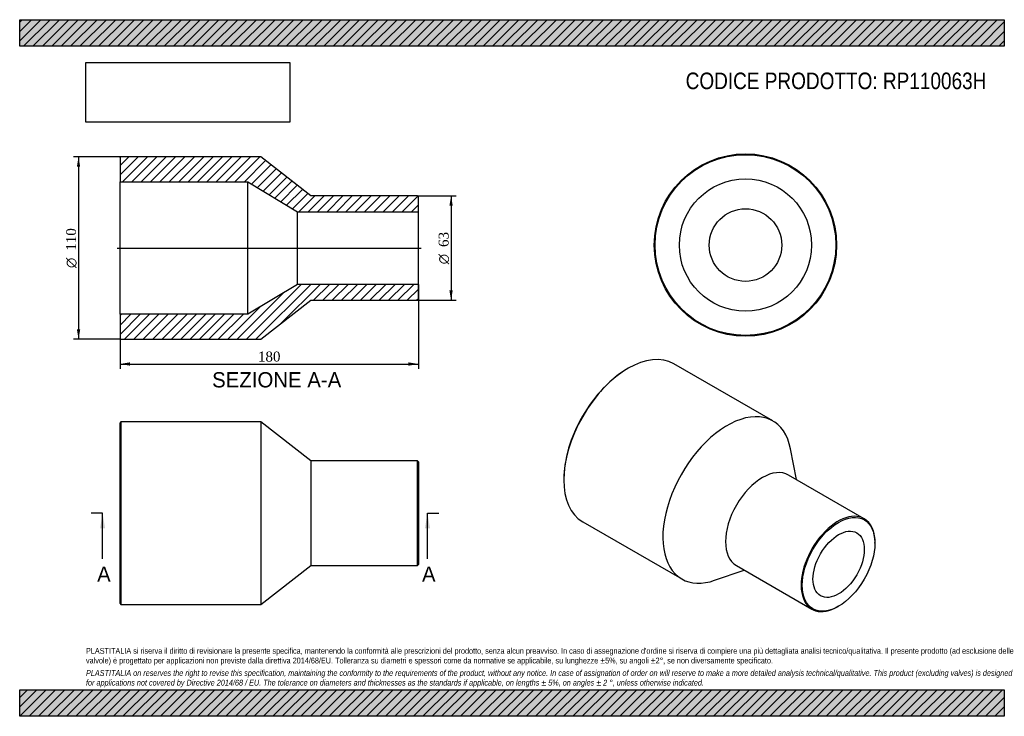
# Model space of a CAD drawing. Header units: millimetres. Extents: x 0 to 297, y 0 to 210.
import ezdxf
from ezdxf.enums import TextEntityAlignment as Align
from ezdxf.lldxf.tags import DXFTag

# ---------------------------------------------------------------- set-up
doc = ezdxf.new("R2010")
doc.units = ezdxf.units.MM
for name, color, linetype in [('Default', 7, 'Continuous'), ('DV4_Default', 7, 'Continuous'), ('RP110063H', 7, 'Continuous')]:
    doc.layers.add(name, color=color, linetype=linetype)
doc.styles.add('SEACAD_Solid_Edge_ANSI', font='seans.ttf')
doc.styles.add('SEACAD_Solid_Edge_ANSI1_Symbols', font='semeca1.ttf')
doc.styles.add('SEACAD_Times_New_Roman', font='times.ttf')
tags = doc.linetypes.add('CENTER2', pattern=[28.575, 19.05, -3.175, 3.175, -3.175]).pattern_tags.tags
tags[10:11] = [DXFTag(74, 4), DXFTag(75, 0), DXFTag(340, '0'), DXFTag(46, 0.0), DXFTag(50, 0.0), DXFTag(44, 0.0), DXFTag(45, 0.0)]
tags[8:9] = [DXFTag(74, 4), DXFTag(75, 0), DXFTag(340, '0'), DXFTag(46, 0.0), DXFTag(50, 0.0), DXFTag(44, 0.0), DXFTag(45, 0.0)]
tags[6:7] = [DXFTag(74, 4), DXFTag(75, 0), DXFTag(340, '0'), DXFTag(46, 0.0), DXFTag(50, 0.0), DXFTag(44, 0.0), DXFTag(45, 0.0)]
tags[4:5] = [DXFTag(74, 4), DXFTag(75, 0), DXFTag(340, '0'), DXFTag(46, 0.0), DXFTag(50, 0.0), DXFTag(44, 0.0), DXFTag(45, 0.0)]
doc.dimstyles.new('ANSImm', dxfattribs={"dimtxt": 3, "dimasz": 3, "dimexe": 1.5, "dimexo": 0, "dimgap": 0.75, "dimtad": 1, "dimlfac": 2, "dimdsep": 46, "dimtxsty": 'SEACAD_Times_New_Roman', "dimblk1": '_SE_FILLED', "dimblk2": '_SE_FILLED', "dimsah": 1, "dimcen": 1.5, "dimazin": 0, "dimtfac": 0.85, "dimtdec": 3, "dimtofl": 0, "dimtmove": 0, "dimatfit": 3, "dimfxl": 1, "dimarcsym": 0})
picture_1 = doc.add_image_def('image1.jpg', size_in_pixel=(4302, 1260))

# ---------------------------------------------------------------- blocks, each defined once
blk = doc.blocks.new('SE')
at = {"layer": 'RP110063H', "color": 7, "linetype": 'Continuous'}
for p, q in [((30.52, 88.75), (30.27, 88.5)), ((30.27, 34), (30.27, 88.5)), ((30.52, 88.75), (30.52, 33.75)), ((72.77, 88.75), (30.52, 88.75)), ((72.77, 88.75), (72.77, 33.75)), ((87.77, 77), (72.77, 88.75)), ((87.77, 77), (87.77, 45.5)), ((120.02, 77), (87.77, 77)), ((120.02, 45.5), (120.02, 77)), ((120.27, 76.75), (120.02, 77)), ((120.27, 76.75), (120.27, 45.75)), ((72.77, 33.75), (87.77, 45.5)), ((87.77, 45.5), (120.02, 45.5)), ((120.02, 45.5), (120.27, 45.75)), ((30.27, 34), (30.52, 33.75)), ((30.52, 33.75), (72.77, 33.75))]:
    blk.add_line(p, q, dxfattribs=at)
blk = doc.blocks.new('SE1')
at = {"layer": 'RP110063H', "color": 7, "linetype": 'Continuous'}
for p, q in [((183.57, 104.92), (183.39, 104.82)), ((227.2, 89.03), (197.32, 106.28)), ((234.31, 71.36), (232.51, 80.65)), ((164.13, 71.44), (164.13, 71.24)), ((254.73, 59.57), (231.93, 72.73)), ((169.82, 58.65), (199.7, 41.4)), ((257.99, 52.15), (257.99, 52.36)), ((216.18, 45.45), (238.98, 32.29)), ((209.61, 40.99), (218.56, 44.08)), ((246.86, 33.07), (247.03, 33.17))]:
    blk.add_line(p, q, dxfattribs=at)
for centre, major_axis, start_param, end_param in [((183.57, 82.46), (-13.75, -23.82), 3.141593, 6.283185), ((183.39, 82.57), (13.63, 23.6), 0.785398, 2.356195), ((213.45, 65.22), (-13.75, -23.82), 2.554551, 6.283185), ((224.05, 59.09), (-7.88, -13.64), 3.141593, 6.283185), ((246.86, 45.93), (7.88, 13.64), 0, 3.926991), ((246.86, 45.93), (7.88, 13.64), 5.497787, 6.283185), ((213.45, 65.22), (-13.75, -23.82), 0, 0.587041)]:
    blk.add_ellipse(centre, major_axis=major_axis, ratio=0.57735, start_param=start_param, end_param=end_param, dxfattribs=at)
for major_axis in [(-7.75, -13.42), (-5.48, -9.48)]:
    blk.add_ellipse((247.03, 45.82), major_axis=major_axis, ratio=0.57735, dxfattribs=at)
blk = doc.blocks.new('SE2')
at = {"layer": 'RP110063H', "color": 7, "linetype": 'Continuous'}
for radius in [27.5, 27.25, 19.95, 10.95]:
    blk.add_circle((218.93, 142.06), radius, dxfattribs=at)
blk = doc.blocks.new('SE4')
at = {"color": 7, "linetype": 'Continuous', "style": 'SEACAD_Solid_Edge_ANSI'}
blk.add_text('A', height=4.6, dxfattribs=at).set_placement((23.35, 45.15), align=Align.TOP_LEFT)
blk = doc.blocks.new('SE5')
at = {"color": 7, "linetype": 'Continuous', "style": 'SEACAD_Solid_Edge_ANSI'}
blk.add_text('A', height=4.6, dxfattribs=at).set_placement((121.35, 45.15), align=Align.TOP_LEFT)
blk = doc.blocks.new('SEANNOT_GROUP')
at = {"linetype": 'Continuous'}
blk.add_hatch(color=7, dxfattribs=at).paths.add_polyline_path([(25.77, 56.65), (25.01, 61.25), (24.24, 56.65)])
at = {"color": 7, "linetype": 'Continuous'}
blk.add_lwpolyline([(25.01, 47.45), (25.01, 61.25)], dxfattribs=at)
blk = doc.blocks.new('SEANNOT_GROUP1')
at = {"linetype": 'Continuous'}
blk.add_hatch(color=7, dxfattribs=at).paths.add_polyline_path([(123.77, 56.65), (123.01, 61.25), (122.24, 56.65)])
at = {"color": 7, "linetype": 'Continuous'}
blk.add_lwpolyline([(123.01, 47.45), (123.01, 61.25)], dxfattribs=at)
blk = doc.blocks.new('SE3')
at = {"layer": 'Default', "color": 7, "linetype": 'CENTER2'}
for p, q in [((25.01, 61.25), (21.56, 61.25)), ((123.01, 61.25), (126.46, 61.25))]:
    blk.add_line(p, q, dxfattribs=at)
at = {"layer": 'Default', "color": 7, "linetype": 'CENTER2', "const_width": 0.0001}
blk.add_lwpolyline([(25.01, 61.25), (123.01, 61.25)], dxfattribs=at)
at = {"layer": 'Default'}
for name in ['SEANNOT_GROUP', 'SEANNOT_GROUP1', 'SE4', 'SE5']:
    blk.add_blockref(name, (0, 0), dxfattribs=at)
blk = doc.blocks.new('SE6')
at = {"layer": 'RP110063H', "linetype": 'Continuous'}
h = blk.add_hatch(dxfattribs=at)
h.set_pattern_fill('LINE', scale=0.62992, angle=45, style=0)
h.paths.add_polyline_path([(87.77, 156.9), (72.77, 168.65), (30.52, 168.65), (30.27, 168.4), (30.27, 161.1), (68.77, 161.1), (83.77, 152.1), (120.27, 152.1), (120.27, 156.65), (120.02, 156.9)])
h = blk.add_hatch(dxfattribs=at)
h.set_pattern_fill('LINE', scale=0.62992, angle=45, style=0)
h.paths.add_polyline_path([(72.77, 113.65), (87.77, 125.4), (120.02, 125.4), (120.27, 125.65), (120.27, 130.2), (83.77, 130.2), (68.77, 121.2), (30.27, 121.2), (30.27, 113.9), (30.52, 113.65)])
at = {"layer": 'DV4_Default', "color": 7, "linetype": 'CENTER2'}
blk.add_line((29.39, 141.15), (121.14, 141.15), dxfattribs=at)
at = {"layer": 'RP110063H', "color": 7, "linetype": 'Continuous'}
for p, q in [((30.27, 168.4), (30.52, 168.65)), ((30.27, 168.4), (30.27, 161.1)), ((72.77, 168.65), (30.52, 168.65)), ((87.77, 156.9), (72.77, 168.65)), ((30.27, 121.2), (30.27, 161.1)), ((30.27, 161.1), (68.77, 161.1)), ((68.77, 121.2), (68.77, 161.1)), ((68.77, 161.1), (83.77, 152.1)), ((120.02, 156.9), (87.77, 156.9)), ((120.02, 156.9), (120.27, 156.65)), ((120.27, 152.1), (120.27, 156.65)), ((83.77, 130.2), (83.77, 152.1)), ((83.77, 152.1), (120.27, 152.1)), ((120.27, 130.2), (120.27, 152.1)), ((83.77, 130.2), (68.77, 121.2)), ((120.27, 130.2), (83.77, 130.2)), ((120.27, 125.65), (120.27, 130.2)), ((72.77, 113.65), (87.77, 125.4)), ((87.77, 125.4), (120.02, 125.4)), ((120.27, 125.65), (120.02, 125.4)), ((68.77, 121.2), (30.27, 121.2)), ((30.27, 121.2), (30.27, 113.9)), ((30.52, 113.65), (30.27, 113.9)), ((30.52, 113.65), (72.77, 113.65))]:
    blk.add_line(p, q, dxfattribs=at)
blk = doc.blocks.new('GDimGGroup')
at = {"layer": 'Default', "linetype": 'Continuous'}
for points in [[(130.62, 153.9), (130.12, 156.9), (129.62, 153.9)], [(130.62, 128.4), (129.62, 128.4), (130.12, 125.4)]]:
    blk.add_hatch(color=7, dxfattribs=at).paths.add_polyline_path(points)
at = {"layer": 'Default', "color": 7, "linetype": 'Continuous'}
for p, q in [((120.02, 156.9), (131.62, 156.9)), ((130.12, 156.9), (130.12, 125.4)), ((120.02, 125.4), (131.62, 125.4))]:
    blk.add_line(p, q, dxfattribs=at)
for s, style, p in [('63', 'SEACAD_Times_New_Roman', (126.37, 141.49)), ('O', 'SEACAD_Solid_Edge_ANSI1_Symbols', (126.37, 136.27))]:
    blk.add_text(s, height=3, rotation=90, dxfattribs=dict(at, style=style)).set_placement(p, align=Align.TOP_LEFT)
blk = doc.blocks.new('GDimGGroup1')
at = {"layer": 'Default', "linetype": 'Continuous'}
for points in [[(17.25, 165.65), (18.25, 165.65), (17.75, 168.65)], [(17.25, 116.65), (17.75, 113.65), (18.25, 116.65)]]:
    blk.add_hatch(color=7, dxfattribs=at).paths.add_polyline_path(points)
at = {"layer": 'Default', "color": 7, "linetype": 'Continuous'}
for p, q in [((30.52, 168.65), (16.25, 168.65)), ((17.75, 168.65), (17.75, 113.65)), ((30.52, 113.65), (16.25, 113.65))]:
    blk.add_line(p, q, dxfattribs=at)
for s, style, p in [('110', 'SEACAD_Times_New_Roman', (14, 140.35)), ('O', 'SEACAD_Solid_Edge_ANSI1_Symbols', (14, 135.13))]:
    blk.add_text(s, height=3, rotation=90, dxfattribs=dict(at, style=style)).set_placement(p, align=Align.TOP_LEFT)
blk = doc.blocks.new('DMBLK2')
at = {"layer": 'Default', "linetype": 'Continuous'}
for points in [[(33.27, 105.7), (33.27, 106.7), (30.27, 106.2)], [(117.27, 105.7), (120.27, 106.2), (117.27, 106.7)]]:
    blk.add_hatch(color=7, dxfattribs=at).paths.add_polyline_path(points)
at = {"layer": 'Default', "color": 7, "linetype": 'Continuous'}
for p, q in [((120.27, 130.2), (120.27, 104.7)), ((30.27, 121.2), (30.27, 104.7)), ((30.27, 106.2), (120.27, 106.2))]:
    blk.add_line(p, q, dxfattribs=at)
at = {"layer": 'Default', "color": 7, "linetype": 'Continuous', "style": 'SEACAD_Times_New_Roman'}
blk.add_text('180', height=3, dxfattribs=at).set_placement((71.86, 109.95), align=Align.TOP_LEFT)
blk = doc.blocks.new('_SE_FILLED')
at = {"color": 0}
blk.add_line((0, 0), (-1, 0), dxfattribs=at)
blk.add_solid([(0, 0), (-1, -0.1665), (-1, 0.1665), (0, 0)], dxfattribs=at)

msp = doc.modelspace()

# ---------------------------------------------------------------- hatches: boundary and pattern name
at = {"layer": 'Default', "linetype": 'Continuous'}
h = msp.add_hatch(dxfattribs=at)
h.set_pattern_fill('LINE', scale=0.62992, angle=45, style=0)
h.paths.add_polyline_path([(297, 202), (297, 210), (0, 210), (0, 202)])
for points in [[(297, 202), (297, 210), (0, 210), (0, 202)], [(297, 0), (297, 8), (0, 8), (0, 0)]]:
    msp.add_hatch(color=7, dxfattribs=at).paths.add_polyline_path(points)
h = msp.add_hatch(dxfattribs=at)
h.set_pattern_fill('LINE', scale=0.62992, angle=45, style=0)
h.paths.add_polyline_path([(297, 0), (297, 8), (0, 8), (0, 0)])

# ---------------------------------------------------------------- linework, layer by layer
at = {"layer": 'Default', "color": 7, "linetype": 'Continuous'}
for p, q in [((0, 210), (297, 210)), ((0, 202), (0, 210)), ((297, 210), (297, 202)), ((297, 202), (0, 202)), ((0, 8), (297, 8)), ((0, 0), (0, 8)), ((297, 8), (297, 0)), ((297, 0), (0, 0))]:
    msp.add_line(p, q, dxfattribs=at)

# ---------------------------------------------------------------- block references
at = {"layer": 'Default'}
for name in ['SE2', 'GDimGGroup1', 'SE6', 'GDimGGroup', 'SE1', 'SE', 'SE3']:
    msp.add_blockref(name, (0, 0), dxfattribs=at)

# ---------------------------------------------------------------- texts
at = {"layer": 'Default', "color": 7, "linetype": 'Continuous', "style": 'SEACAD_Solid_Edge_ANSI'}
msp.add_text('SEZIONE A-A', height=4.6, dxfattribs=at).set_placement((58.0435, 103.746), align=Align.TOP_LEFT)
at = {"layer": 'Default', "attachment_point": 1}
for s, insert, char_height, width in [('{\\fArial Narrow|b0||i0||c0|p34;\\C7;\\H5.;\\W1.;CODICE PRODOTTO: RP110063H}', (200.8888, 194.0636), 5, 99.125011), ("{\\fArial Narrow|b0||i0||c0|p34;\\C7;\\H1.75;\\W1.;PLASTITALIA si riserva il diritto di revisionare la presente specifica, mantenendo la conformità alle prescrizioni del prodotto, senza alcun preavviso. In caso di assegnazione d'ordine si riserva di compiere una più dettagliata analisi tecnico/qualitativa. Il presente prodotto (ad esclusione delle \\P}{\\fArial Narrow|b0||i0||c0|p34;\\C7;\\H1.75;\\W1.;valvole) è progettato per applicazioni non previste dalla direttiva 2014/68/EU. Tolleranza su diametri e spessori come da normative se applicabile, su lunghezze ±5%, su angoli ±2°, se non diversamente specificato.\\P}{\\fArial Narrow|b0||i0||c0|p34;\\C7;\\H0.5;\\W1.;   \\P}{\\fArial Narrow|b0||i1||c0|p34;\\C7;\\H1.75;\\W1.;PLASTITALIA on reserves the right to revise this specification, maintaining the conformity to the requirements of the product, without any notice. In case of assignation of order on will reserve to make a more detailed analysis technical/qualitative. This product (excluding valves) is designed \\P}{\\fArial Narrow|b0||i1||c0|p34;\\C7;\\H1.75;\\W1.;for applications not covered by Directive 2014/68 / EU. The tolerance on diameters and thicknesses as the standards if applicable, on lengths ± 5%, on angles ± 2 °, unless otherwise indicated.\\P}", (20, 20.6024), 1.75, 257)]:
    msp.add_mtext(s, dxfattribs=dict(at, insert=insert, char_height=char_height, width=width))

# ---------------------------------------------------------------- dimensions: what is measured, and where the dimension line sits
at = {"layer": 'Default', "color": 7, "linetype": 'Continuous'}
dim = msp.add_linear_dim(base=(120.2691, 106.198), p1=(30.2691, 121.2025), p2=(120.2691, 130.2025), text='\\A1;<>', dimstyle='ANSImm', dxfattribs=at)
dim.commit()
dim.dimension.update_dxf_attribs({"geometry": 'DMBLK2', "text_midpoint": (75.2691, 106.198), "dimtype": 160})

# ---------------------------------------------------------------- pictures from other files: only their frames are drawn
image = msp.add_image(picture_1, insert=(20, 179.1032), size_in_units=(61.4571, 18))
image.dxf.flags = 7

doc.saveas('drawing.dxf')
